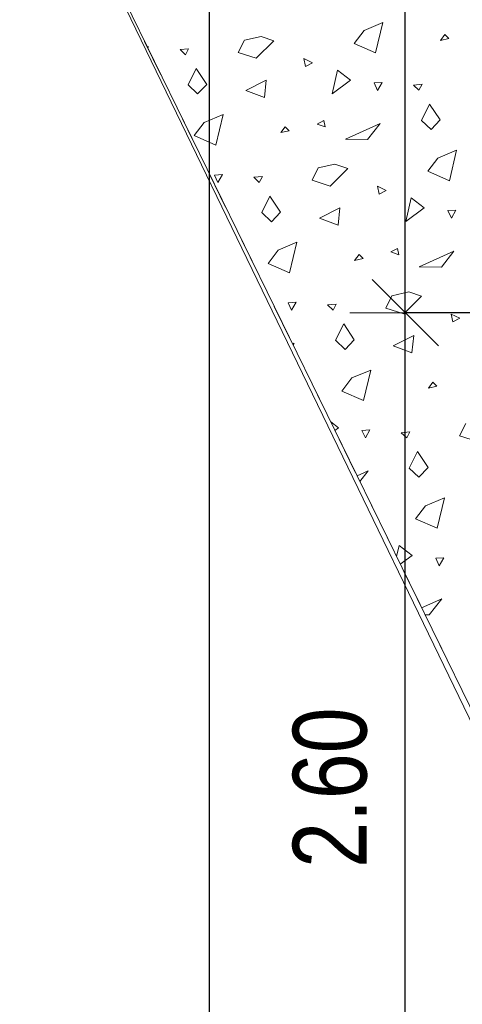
# Model space of a CAD drawing. Header units: centimetres. Extents: x -7.1 to 26.5, y -14.7 to 18.1.
# Tile 7 of 186: x -2.3 to -1.1, y -1.6 to 1. Entities that reach past the tile are written whole.
import ezdxf

# ---------------------------------------------------------------- set-up
doc = ezdxf.new("R2010")
doc.units = ezdxf.units.CM
doc.header["$LTSCALE"] = 10
doc.header["$PDMODE"] = 65
for name, pattern in [('AUSGEZOGEN', [0]), ('STRICHLINIE_S4', [0.0055, 0.0035, -0.001, 0, -0.001]), ('STRICHPUNKT2_S5', [0.85, 0.65, -0.1, 0, -0.1])]:
    doc.linetypes.add(name, pattern=pattern)
doc.layers.add('XR$2$105 Cotations100', color=7, linetype='Continuous')
doc.layers.add('XR$3$035 Dalles', color=7, linetype='Continuous')
doc.styles.add('ARIAL', font='arial.ttf')
doc.dimstyles.new('DIMSTYLE_2', dxfattribs={"dimtxt": 0.2, "dimasz": 0.3, "dimexe": 0, "dimexo": 0, "dimgap": 0.1, "dimtad": 2, "dimrnd": 0.005, "dimzin": 4, "dimdsep": 46, "dimtxsty": 'ARIAL', "dimblk1": 'ALL_ML_STRICH', "dimblk2": 'ALL_ML_STRICH', "dimsah": 1, "dimcen": 0, "dimclrd": 7, "dimclre": 7, "dimclrt": 7, "dimadec": 0, "dimazin": 0, "dimtfac": 1, "dimtdec": 0, "dimtix": 1, "dimtmove": 2, "dimatfit": 3, "dimfxl": 0, "dimtzin": 0, "dimlwd": 0, "dimlwe": 18, "dimarcsym": 0})
doc.dimstyles.new('DIMSTYLE_3', dxfattribs={"dimtxt": 0.2, "dimasz": 0.3, "dimexe": 0, "dimexo": 0, "dimgap": 0.1, "dimtad": 2, "dimrnd": 0.005, "dimzin": 4, "dimdsep": 46, "dimtxsty": 'ARIAL', "dimblk1": 'ALL_ML_STRICH', "dimblk2": 'ALL_ML_STRICH', "dimsah": 1, "dimcen": 0, "dimclrd": 7, "dimclre": 7, "dimclrt": 7, "dimadec": 0, "dimazin": 0, "dimtfac": 1, "dimtdec": 0, "dimtix": 1, "dimtmove": 2, "dimatfit": 3, "dimfxl": 0, "dimtzin": 0, "dimlwd": 0, "dimlwe": 18, "dimarcsym": 0})

# ---------------------------------------------------------------- blocks, each defined once
blk = doc.blocks.new('ALL_ML_STRICH')
at = {"color": 0, "linetype": 'ByBlock', "lineweight": -2}
for p, q in [((0, -0.5), (0, 0.5)), ((-0.3, -0.3), (0.3, 0.3)), ((-1, 0), (0.5, 0))]:
    blk.add_line(p, q, dxfattribs=at)
blk = doc.blocks.new('*D50')
at = {"layer": 'DEFPOINTS', "color": 7, "linetype": 'AUSGEZOGEN', "lineweight": 18, "transparency": 16777216}
for p in [(-1.7359, 11.1435), (-1.7359, -4.0565), (-0.678, -4.0565)]:
    blk.add_point(p, dxfattribs=at)
at = {"layer": 'XR$2$105 Cotations100', "color": 7, "linetype": 'AUSGEZOGEN', "lineweight": -2, "transparency": 16777216}
for p, q in [((-7.0874, 11.1435), (-1.7359, 11.1435)), ((-1.7359, -4.0565), (-1.7359, 11.1435)), ((0.7976, -4.0565), (-1.7359, -4.0565))]:
    blk.add_line(p, q, dxfattribs=at)
at = {"layer": 'XR$2$105 Cotations100', "color": 7, "linetype": 'AUSGEZOGEN', "lineweight": 18, "transparency": 16777216, "xscale": 0.3, "yscale": 0.3, "zscale": 0.3}
for p, rotation in [((-1.7359, 11.1435), 90), ((-1.7359, -4.0565), 270)]:
    blk.add_blockref('ALL_ML_STRICH', p, dxfattribs=dict(at, rotation=rotation))
at = {"layer": 'XR$2$105 Cotations100', "color": 7, "linetype": 'AUSGEZOGEN', "lineweight": 18, "transparency": 16777216, "insert": (-1.9401, 3.5492), "char_height": 0.2, "width": 0.8, "attachment_point": 5, "rotation": 90, "style": 'ARIAL'}
blk.add_mtext('\\W0.80;\\A1;{\\A1;{15.20\\H0.132000;\\S^ ;}}', dxfattribs=at)
blk = doc.blocks.new('*D54')
at = {"layer": 'DEFPOINTS', "color": 7, "linetype": 'AUSGEZOGEN', "lineweight": 18, "transparency": 16777216}
for p in [(0.8046, 0.2335), (-1.205, -2.3665), (-0.9186, -2.3665)]:
    blk.add_point(p, dxfattribs=at)
at = {"layer": 'XR$2$105 Cotations100', "color": 7, "linetype": 'AUSGEZOGEN', "lineweight": -2, "transparency": 16777216}
for p, q in [((0.8046, 0.2335), (-1.205, 0.2335)), ((-1.205, -2.3665), (-1.205, 0.2335)), ((0.8046, -2.3665), (-1.205, -2.3665))]:
    blk.add_line(p, q, dxfattribs=at)
at = {"layer": 'XR$2$105 Cotations100', "color": 7, "linetype": 'AUSGEZOGEN', "lineweight": 18, "transparency": 16777216, "xscale": 0.3, "yscale": 0.3, "zscale": 0.3}
for p, rotation in [((-1.205, 0.2335), 90), ((-1.205, -2.3665), 270)]:
    blk.add_blockref('ALL_ML_STRICH', p, dxfattribs=dict(at, rotation=rotation))
at = {"layer": 'XR$2$105 Cotations100', "color": 7, "linetype": 'AUSGEZOGEN', "lineweight": 18, "transparency": 16777216, "insert": (-1.4084, -1.0547), "char_height": 0.2, "width": 0.64, "attachment_point": 5, "rotation": 90, "style": 'ARIAL'}
blk.add_mtext('\\W0.80;\\A1;{\\A1;{2.60\\H0.132000;\\S^ ;}}', dxfattribs=at)
blk = doc.blocks.new('*D55')
at = {"layer": 'DEFPOINTS', "color": 7, "linetype": 'AUSGEZOGEN', "lineweight": 18, "transparency": 16777216}
for p in [(0.8192, 2.4135), (-1.205, 0.2335), (0.8046, 0.2335)]:
    blk.add_point(p, dxfattribs=at)
at = {"layer": 'XR$2$105 Cotations100', "color": 7, "linetype": 'AUSGEZOGEN', "lineweight": -2, "transparency": 16777216}
for p, q in [((0.8046, 2.4135), (-1.205, 2.4135)), ((-1.205, 0.2335), (-1.205, 2.4135)), ((0.8046, 0.2335), (-1.205, 0.2335))]:
    blk.add_line(p, q, dxfattribs=at)
at = {"layer": 'XR$2$105 Cotations100', "color": 7, "linetype": 'AUSGEZOGEN', "lineweight": 18, "transparency": 16777216, "xscale": 0.3, "yscale": 0.3, "zscale": 0.3}
for p, rotation in [((-1.205, 2.4135), 90), ((-1.205, 0.2335), 270)]:
    blk.add_blockref('ALL_ML_STRICH', p, dxfattribs=dict(at, rotation=rotation))
at = {"layer": 'XR$2$105 Cotations100', "color": 7, "linetype": 'AUSGEZOGEN', "lineweight": 18, "transparency": 16777216, "insert": (-1.4084, 1.3349), "char_height": 0.2, "width": 0.64, "attachment_point": 5, "rotation": 90, "style": 'ARIAL'}
blk.add_mtext('\\W0.80;\\A1;{\\A1;{2.18\\H0.132000;\\S^ ;}}', dxfattribs=at)
at = {"layer": 'XR$2$105 Cotations100', "color": 7, "linetype": 'AUSGEZOGEN', "lineweight": 18, "transparency": 16777216, "insert": (-1.1473, 1.1113), "char_height": 0.2, "width": 0.01, "attachment_point": 1, "rotation": 90, "line_spacing_factor": 0.60241, "style": 'ARIAL'}
blk.add_mtext('\\W0.80;1.50', dxfattribs=at)
blk = doc.blocks.new('COMPLEXOBJECT_272')
at = {"layer": 'XR$3$035 Dalles', "color": 253, "linetype": 'AUSGEZOGEN', "lineweight": 13, "transparency": 33554687}
for p, q in [((-1.3168, 0.9993), (-1.2657, 1.0209)), ((-1.2657, 1.0209), (-1.2854, 0.9381)), ((-1.3439, 0.9638), (-1.3168, 0.9993)), ((-1.6576, 0.9392), (-1.6411, 0.9725)), ((-1.6411, 0.9725), (-1.5955, 0.9829)), ((-1.5609, 0.9712), (-1.6089, 0.9236)), ((-1.5955, 0.9829), (-1.5609, 0.9712)), ((-1.2854, 0.9381), (-1.3439, 0.9638)), ((-1.0972, 0.988), (-1.1093, 0.972)), ((-1.1093, 0.972), (-1.0865, 0.9773)), ((-1.0865, 0.9773), (-1.0972, 0.988)), ((-1.9008, 0.9547), (-1.9047, 0.9545)), ((-1.9029, 0.951), (-1.9008, 0.9547)), ((-1.8156, 0.9473), (-1.7922, 0.9496)), ((-1.8008, 0.9334), (-1.8156, 0.9473)), ((-1.7922, 0.9496), (-1.8008, 0.9334)), ((-1.6089, 0.9236), (-1.6576, 0.9392)), ((-1.4567, 0.9116), (-1.4801, 0.9229)), ((-1.4801, 0.9229), (-1.4758, 0.9017)), ((-1.4758, 0.9017), (-1.4567, 0.9116)), ((-1.7939, 0.8515), (-1.7719, 0.896)), ((-1.7719, 0.896), (-1.7431, 0.853)), ((-1.4035, 0.8273), (-1.3888, 0.8914)), ((-1.3888, 0.8914), (-1.3533, 0.8642)), ((-1.6375, 0.8362), (-1.5821, 0.8641)), ((-1.5821, 0.8641), (-1.587, 0.8176)), ((-1.3533, 0.8642), (-1.4035, 0.8273)), ((-1.2678, 0.8583), (-1.2895, 0.857)), ((-1.2895, 0.857), (-1.28, 0.8366)), ((-1.28, 0.8366), (-1.2678, 0.8583)), ((-1.7678, 0.8269), (-1.7939, 0.8515)), ((-1.7431, 0.853), (-1.7678, 0.8269)), ((-1.587, 0.8176), (-1.6375, 0.8362)), ((-1.1826, 0.8509), (-1.1592, 0.8532)), ((-1.1678, 0.837), (-1.1826, 0.8509)), ((-1.1592, 0.8532), (-1.1678, 0.837)), ((-1.1609, 0.7551), (-1.1389, 0.7996)), ((-1.1389, 0.7996), (-1.1101, 0.7566)), ((-1.7769, 0.7138), (-1.7498, 0.7493)), ((-1.7498, 0.7493), (-1.6987, 0.7709)), ((-1.6987, 0.7709), (-1.7184, 0.6881)), ((-1.4257, 0.7545), (-1.4439, 0.7451)), ((-1.4224, 0.7373), (-1.4257, 0.7545)), ((-1.1347, 0.7305), (-1.1609, 0.7551)), ((-1.1101, 0.7566), (-1.1347, 0.7305)), ((-1.5302, 0.738), (-1.5423, 0.722)), ((-1.5423, 0.722), (-1.5195, 0.7273)), ((-1.5195, 0.7273), (-1.5302, 0.738)), ((-1.4439, 0.7451), (-1.4224, 0.7373)), ((-1.3673, 0.7045), (-1.2728, 0.7471)), ((-1.2728, 0.7471), (-1.3071, 0.7035)), ((-1.7184, 0.6881), (-1.7769, 0.7138)), ((-1.3071, 0.7035), (-1.3673, 0.7045)), ((-1.1168, 0.6529), (-1.0657, 0.6745)), ((-1.0657, 0.6745), (-1.0854, 0.5917)), ((-1.1439, 0.6174), (-1.1168, 0.6529)), ((-1.4576, 0.5927), (-1.4411, 0.6261)), ((-1.4411, 0.6261), (-1.3955, 0.6365)), ((-1.3609, 0.6247), (-1.4089, 0.5772)), ((-1.3955, 0.6365), (-1.3609, 0.6247)), ((-1.0854, 0.5917), (-1.1439, 0.6174)), ((-1.7008, 0.6083), (-1.7225, 0.607)), ((-1.7225, 0.607), (-1.713, 0.5866)), ((-1.713, 0.5866), (-1.7008, 0.6083)), ((-1.6156, 0.6009), (-1.5922, 0.6032)), ((-1.6008, 0.587), (-1.6156, 0.6009)), ((-1.5922, 0.6032), (-1.6008, 0.587)), ((-1.4089, 0.5772), (-1.4576, 0.5927)), ((-1.2567, 0.5652), (-1.2801, 0.5765)), ((-1.2801, 0.5765), (-1.2758, 0.5553)), ((-1.2758, 0.5553), (-1.2567, 0.5652)), ((-1.5939, 0.5051), (-1.5719, 0.5496)), ((-1.5719, 0.5496), (-1.5431, 0.5066)), ((-1.2035, 0.4809), (-1.1888, 0.5449)), ((-1.1888, 0.5449), (-1.1533, 0.5178)), ((-1.4375, 0.4898), (-1.3821, 0.5177)), ((-1.3821, 0.5177), (-1.387, 0.4712)), ((-1.1533, 0.5178), (-1.2035, 0.4809)), ((-1.0678, 0.5119), (-1.0895, 0.5106)), ((-1.0895, 0.5106), (-1.08, 0.4902)), ((-1.08, 0.4902), (-1.0678, 0.5119)), ((-1.5678, 0.4805), (-1.5939, 0.5051)), ((-1.5431, 0.5066), (-1.5678, 0.4805)), ((-1.387, 0.4712), (-1.4375, 0.4898)), ((-1.5769, 0.3674), (-1.5498, 0.4029)), ((-1.5498, 0.4029), (-1.4987, 0.4245)), ((-1.4987, 0.4245), (-1.5184, 0.3417)), ((-1.2257, 0.4081), (-1.2439, 0.3987)), ((-1.2224, 0.3909), (-1.2257, 0.4081)), ((-1.1673, 0.3581), (-1.0728, 0.4007)), ((-1.0728, 0.4007), (-1.1071, 0.3571)), ((-1.3302, 0.3916), (-1.3423, 0.3756)), ((-1.3423, 0.3756), (-1.3195, 0.3809)), ((-1.3195, 0.3809), (-1.3302, 0.3916)), ((-1.2439, 0.3987), (-1.2224, 0.3909)), ((-1.5184, 0.3417), (-1.5769, 0.3674)), ((-1.1071, 0.3571), (-1.1673, 0.3581)), ((-1.2576, 0.2463), (-1.2411, 0.2797)), ((-1.2411, 0.2797), (-1.1955, 0.2901)), ((-1.1609, 0.2783), (-1.2089, 0.2308)), ((-1.1955, 0.2901), (-1.1609, 0.2783)), ((-1.5008, 0.2619), (-1.5225, 0.2606)), ((-1.5225, 0.2606), (-1.513, 0.2402)), ((-1.513, 0.2402), (-1.5008, 0.2619)), ((-1.4156, 0.2545), (-1.3922, 0.2568)), ((-1.4008, 0.2405), (-1.4156, 0.2545)), ((-1.3922, 0.2568), (-1.4008, 0.2405)), ((-1.2089, 0.2308), (-1.2576, 0.2463)), ((-1.0567, 0.2188), (-1.0801, 0.23)), ((-1.0801, 0.23), (-1.0758, 0.2089)), ((-1.0758, 0.2089), (-1.0567, 0.2188)), ((-1.3939, 0.1587), (-1.3719, 0.2032)), ((-1.3719, 0.2032), (-1.3431, 0.1602)), ((-1.2375, 0.1433), (-1.1821, 0.1713)), ((-1.1821, 0.1713), (-1.187, 0.1248)), ((-1.5104, 0.1486), (-1.5058, 0.1507)), ((-1.5058, 0.1507), (-1.5093, 0.1463)), ((-1.3678, 0.1341), (-1.3939, 0.1587)), ((-1.3431, 0.1602), (-1.3678, 0.1341)), ((-1.187, 0.1248), (-1.2375, 0.1433)), ((-1.3769, 0.021), (-1.3498, 0.0565)), ((-1.3498, 0.0565), (-1.2987, 0.0781)), ((-1.2987, 0.0781), (-1.3184, -0.0048)), ((-1.1302, 0.0452), (-1.1423, 0.0292)), ((-1.1423, 0.0292), (-1.1195, 0.0345)), ((-1.1195, 0.0345), (-1.1302, 0.0452)), ((-1.3184, -0.0048), (-1.3769, 0.021)), ((-1.407, -0.0628), (-1.3863, -0.0786)), ((-1.3863, -0.0786), (-1.3959, -0.0856)), ((-1.0576, -0.1001), (-1.0411, -0.0667)), ((-1.3008, -0.0845), (-1.3225, -0.0858)), ((-1.3225, -0.0858), (-1.313, -0.1062)), ((-1.313, -0.1062), (-1.3008, -0.0845)), ((-1.2156, -0.0919), (-1.1922, -0.0896)), ((-1.2008, -0.1059), (-1.2156, -0.0919)), ((-1.1922, -0.0896), (-1.2008, -0.1059)), ((-1.0089, -0.1156), (-1.0576, -0.1001)), ((-1.1939, -0.1877), (-1.1719, -0.1432)), ((-1.1719, -0.1432), (-1.1431, -0.1862)), ((-1.1431, -0.1862), (-1.1678, -0.2123)), ((-1.3355, -0.2091), (-1.3058, -0.1957)), ((-1.3058, -0.1957), (-1.3281, -0.2241)), ((-1.1678, -0.2123), (-1.1939, -0.1877)), ((-1.1769, -0.3254), (-1.1498, -0.2899)), ((-1.1498, -0.2899), (-1.0987, -0.2683)), ((-1.0987, -0.2683), (-1.1184, -0.3512)), ((-1.1184, -0.3512), (-1.1769, -0.3254)), ((-1.2286, -0.4275), (-1.2218, -0.3979)), ((-1.2218, -0.3979), (-1.1863, -0.425)), ((-1.1863, -0.425), (-1.2183, -0.4486)), ((-1.1008, -0.4309), (-1.1225, -0.4322)), ((-1.1225, -0.4322), (-1.113, -0.4526)), ((-1.113, -0.4526), (-1.1008, -0.4309)), ((-1.1605, -0.5668), (-1.1058, -0.5421)), ((-1.1058, -0.5421), (-1.1401, -0.5858)), ((-1.1401, -0.5858), (-1.1513, -0.5856))]:
    blk.add_line(p, q, dxfattribs=at)

msp = doc.modelspace()

# ---------------------------------------------------------------- linework, layer by layer
at = {"layer": 'XR$3$035 Dalles', "color": 253, "linetype": 'STRICHLINIE_S4', "lineweight": 18, "transparency": 33554687}
msp.add_lwpolyline([(-2.516, 2.2042), (-0.7259, 5.8635), (1.2918, 5.8635), (1.2918, 11.7574), (4.7936, 11.7574), (4.7936, 11.1435), (1.8718, 11.1435), (1.8718, -2.4477), (1.2918, -2.4465), (1.2918, -1.4565), (-0.7252, -1.4565), (-2.516, 2.2042)], close=True, dxfattribs=at)
at = {"layer": 'XR$3$035 Dalles', "color": 94, "linetype": 'STRICHPUNKT2_S5', "lineweight": 18, "transparency": 33554687}
msp.add_lwpolyline([(-7.0927, 1.9507), (-3.9502, -4.5505), (-0.1409, -2.7092), (-2.516, 2.2042), (-0.3553, 6.6223), (-3.9486, 8.3796), (-7.0927, 1.9507)], close=True, dxfattribs=at)
at = {"layer": 'XR$3$035 Dalles', "color": 7, "linetype": 'AUSGEZOGEN', "lineweight": 18, "transparency": 33554687}
msp.add_lwpolyline([(-0.7252, -1.4565), (1.9518, -1.4565), (1.9518, 5.8635), (-0.7259, 5.8635), (-2.516, 2.2042), (-0.7252, -1.4565)], close=True, dxfattribs=at)

# ---------------------------------------------------------------- block references
at = {"layer": 'XR$3$035 Dalles', "color": 253, "linetype": 'AUSGEZOGEN', "lineweight": 13, "transparency": 33554687}
msp.add_blockref('COMPLEXOBJECT_272', (0, 0), dxfattribs=at)

# ---------------------------------------------------------------- dimensions: what is measured, and where the dimension line sits
at = {"layer": 'XR$2$105 Cotations100', "color": 7, "linetype": 'AUSGEZOGEN', "lineweight": 18, "transparency": 33554687}
for base, p1, p2, dimstyle, picture, middle in [((-1.7359, 11.1435), (0.7976, -4.0565), (-7.0874, 11.1435), 'DIMSTYLE_2', '*D50', (-1.9401, 3.5492)), ((-1.205, 0.2335), (0.8046, -2.3665), (0.8046, 0.2335), 'DIMSTYLE_3', '*D54', (-1.4084, -1.0547))]:
    dim = msp.add_linear_dim(base=base, p1=p1, p2=p2, angle=90, dimstyle=dimstyle, override={"dimpost": '<>', "dimclrd": 7, "dimclre": 7, "dimclrt": 7, "dimlwd": 0, "dimlwe": 18}, dxfattribs=at)
    dim.commit()
    dim.dimension.update_dxf_attribs({"geometry": picture, "text_midpoint": middle, "dimtype": 160})
dim = msp.add_linear_dim(base=(-1.205, 2.4135), p1=(0.8046, 0.2335), p2=(0.8046, 2.4135), angle=90, text='<>\\X\\W0.80;1.50', dimstyle='DIMSTYLE_3', override={"dimpost": '<>', "dimclrd": 7, "dimclre": 7, "dimclrt": 7, "dimlwd": 0, "dimlwe": 18}, dxfattribs=at)
dim.commit()
dim.dimension.update_dxf_attribs({"geometry": '*D55', "text_midpoint": (-1.4084, 1.3349), "dimtype": 160})

doc.saveas('drawing.dxf')
